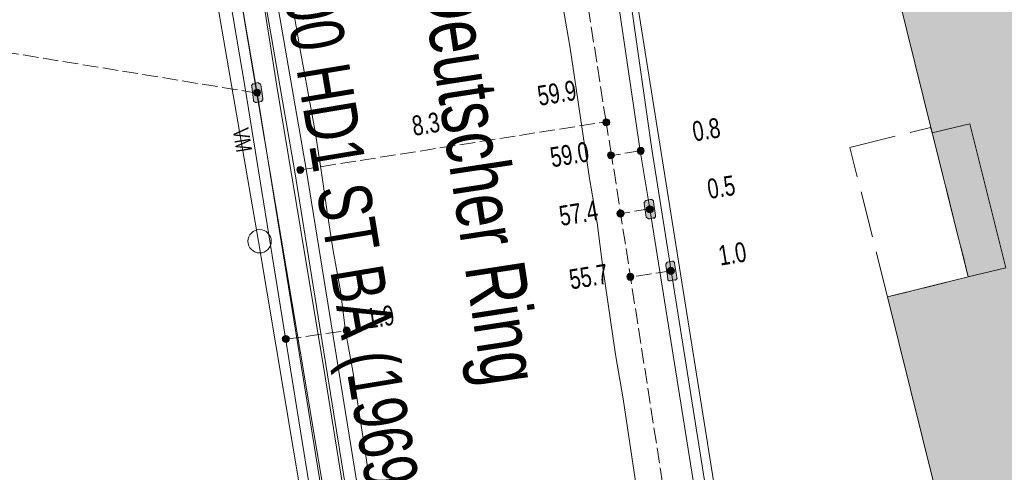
# Model space of a CAD drawing. Header units: metres. Extents: x -740 to 758, y -633 to 854.
# Tile 98 of 256: x -563 to -536, y 113 to 125. Entities that reach past the tile are written whole.
import ezdxf

# ---------------------------------------------------------------- set-up
doc = ezdxf.new("R2010")
doc.units = ezdxf.units.M
doc.header["$MEASUREMENT"] = 0
for name, pattern in [('1248_416', [1.664, 1.248, -0.416]), ('416_125', [0.5408, 0.416, -0.1248]), ('832_832', [1.664, 0.832, -0.832])]:
    doc.linetypes.add(name, pattern=pattern)
for name, color, linetype in [('Gas.LOVION', 7, 'Continuous'), ('Grundkarte.LOVION', 7, 'Continuous'), ('Grundkarte_Text.LOVION', 7, 'Continuous'), ('Strom.LOVION', 7, 'Continuous'), ('StromBemass.LOVION', 7, 'Continuous'), ('Wasser.LOVION', 7, 'Continuous')]:
    doc.layers.add(name, color=color, linetype=linetype)
doc.styles.add('ERSTELLTER_STIL_1', font='arial.ttf')

msp = doc.modelspace()

# ---------------------------------------------------------------- hatches: boundary and pattern name
at = {"layer": 'Grundkarte.LOVION', "linetype": 'Continuous', "lineweight": 18}
msp.add_hatch(color=254, dxfattribs=at).paths.add_polyline_path([(-528.707, 137.22), (-529.978, 142.357), (-530.126, 142.963), (-540.941, 140.221), (-540.646, 139.008), (-542.347, 138.576), (-538.196, 121.81), (-537.226, 117.944), (-539.391, 117.407), (-535.393, 101.306), (-520.621, 104.997), (-520.769, 105.603), (-519.961, 105.8), (-514.713, 107.141), (-516.175, 113.027), (-522.258, 111.457)])
msp.add_hatch(color=254, dxfattribs=at).paths.add_polyline_path([(-528.707, 137.22), (-529.978, 142.357), (-530.126, 142.963), (-540.941, 140.221), (-540.646, 139.008), (-542.347, 138.576), (-538.196, 121.81), (-537.226, 117.944), (-539.391, 117.407), (-535.393, 101.306), (-520.621, 104.997), (-520.769, 105.603), (-519.961, 105.8), (-514.713, 107.141), (-516.175, 113.027), (-522.258, 111.457)])
at = {"layer": 'Strom.LOVION', "linetype": 'Continuous', "lineweight": 13}
for points in [[(-556.45, 123.055), (-556.399, 122.69), (-556.397, 122.661), (-556.348, 122.621), (-556.319, 122.624), (-556.189, 122.652), (-556.149, 122.7), (-556.152, 122.729), (-556.202, 123.094), (-556.218, 123.107), (-556.221, 123.136), (-556.251, 123.133), (-556.283, 123.16), (-556.397, 123.119), (-556.413, 123.132), (-556.453, 123.084)], [(-545.619, 119.591), (-545.669, 119.956), (-545.672, 119.985), (-545.72, 120.025), (-545.75, 120.022), (-545.88, 119.994), (-545.92, 119.946), (-545.917, 119.917), (-545.866, 119.552), (-545.802, 119.5), (-545.773, 119.503), (-545.672, 119.527), (-545.656, 119.514), (-545.616, 119.562)], [(-545.341, 118.259), (-545.29, 117.895), (-545.288, 117.865), (-545.255, 117.839), (-545.226, 117.842), (-545.096, 117.869), (-545.08, 117.856), (-545.04, 117.904), (-545.043, 117.934), (-545.109, 118.311), (-545.096, 118.327), (-545.144, 118.367), (-545.174, 118.364), (-545.304, 118.337), (-545.344, 118.288)]]:
    msp.add_hatch(color=7, dxfattribs=at).paths.add_polyline_path(points)
at = {"layer": 'StromBemass.LOVION', "linetype": 'Continuous', "lineweight": 13}
for points in [[(-556.232, 122.83), (-556.225, 122.84), (-556.219, 122.85), (-556.215, 122.861), (-556.212, 122.873), (-556.21, 122.885), (-556.21, 122.896), (-556.212, 122.908), (-556.215, 122.92), (-556.219, 122.931), (-556.225, 122.941), (-556.232, 122.951), (-556.24, 122.959), (-556.249, 122.967), (-556.259, 122.973), (-556.27, 122.978), (-556.281, 122.982), (-556.293, 122.984), (-556.305, 122.985), (-556.317, 122.984), (-556.329, 122.982), (-556.34, 122.978), (-556.351, 122.973), (-556.361, 122.967), (-556.37, 122.959), (-556.378, 122.95), (-556.385, 122.941), (-556.39, 122.93), (-556.395, 122.919), (-556.398, 122.908), (-556.399, 122.896), (-556.399, 122.884), (-556.398, 122.872), (-556.395, 122.861), (-556.39, 122.85), (-556.384, 122.839), (-556.377, 122.83), (-556.369, 122.821), (-556.36, 122.813), (-556.35, 122.807), (-556.339, 122.802), (-556.328, 122.798), (-556.316, 122.796), (-556.304, 122.796), (-556.293, 122.796), (-556.281, 122.799), (-556.27, 122.802), (-556.259, 122.807), (-556.249, 122.814), (-556.24, 122.821)], [(-546.865, 122.033), (-546.858, 122.043), (-546.852, 122.053), (-546.848, 122.064), (-546.845, 122.076), (-546.844, 122.088), (-546.844, 122.1), (-546.845, 122.111), (-546.848, 122.123), (-546.853, 122.134), (-546.858, 122.144), (-546.866, 122.154), (-546.874, 122.163), (-546.883, 122.17), (-546.893, 122.176), (-546.904, 122.181), (-546.915, 122.185), (-546.927, 122.187), (-546.939, 122.188), (-546.95, 122.187), (-546.962, 122.185), (-546.973, 122.181), (-546.984, 122.176), (-546.994, 122.17), (-547.003, 122.162), (-547.011, 122.153), (-547.018, 122.144), (-547.024, 122.133), (-547.028, 122.122), (-547.031, 122.111), (-547.033, 122.099), (-547.033, 122.087), (-547.031, 122.075), (-547.028, 122.064), (-547.024, 122.053), (-547.018, 122.042), (-547.011, 122.033), (-547.003, 122.024), (-546.994, 122.017), (-546.984, 122.01), (-546.973, 122.005), (-546.962, 122.002), (-546.95, 121.999), (-546.938, 121.999), (-546.926, 121.999), (-546.914, 122.002), (-546.903, 122.005), (-546.892, 122.011), (-546.882, 122.017), (-546.873, 122.025)], [(-546.742, 121.151), (-546.735, 121.16), (-546.73, 121.17), (-546.725, 121.181), (-546.723, 121.192), (-546.721, 121.204), (-546.721, 121.215), (-546.723, 121.227), (-546.726, 121.238), (-546.73, 121.249), (-546.735, 121.259), (-546.742, 121.268), (-546.75, 121.277), (-546.759, 121.284), (-546.769, 121.29), (-546.779, 121.295), (-546.791, 121.299), (-546.802, 121.301), (-546.813, 121.301), (-546.825, 121.301), (-546.836, 121.298), (-546.847, 121.295), (-546.858, 121.29), (-546.868, 121.284), (-546.876, 121.276), (-546.884, 121.268), (-546.891, 121.258), (-546.897, 121.248), (-546.901, 121.237), (-546.904, 121.226), (-546.905, 121.215), (-546.905, 121.203), (-546.904, 121.192), (-546.901, 121.18), (-546.896, 121.17), (-546.891, 121.16), (-546.884, 121.15), (-546.876, 121.142), (-546.867, 121.134), (-546.857, 121.128), (-546.847, 121.123), (-546.836, 121.12), (-546.824, 121.118), (-546.813, 121.117), (-546.801, 121.118), (-546.79, 121.12), (-546.779, 121.124), (-546.768, 121.129), (-546.759, 121.135), (-546.75, 121.142)], [(-545.942, 121.266), (-545.936, 121.276), (-545.93, 121.286), (-545.926, 121.297), (-545.923, 121.309), (-545.921, 121.32), (-545.921, 121.332), (-545.923, 121.344), (-545.926, 121.355), (-545.93, 121.366), (-545.936, 121.377), (-545.943, 121.386), (-545.951, 121.395), (-545.96, 121.402), (-545.97, 121.409), (-545.981, 121.414), (-545.992, 121.417), (-546.004, 121.42), (-546.016, 121.42), (-546.027, 121.42), (-546.039, 121.417), (-546.05, 121.414), (-546.061, 121.408), (-546.071, 121.402), (-546.08, 121.395), (-546.088, 121.386), (-546.095, 121.376), (-546.101, 121.366), (-546.105, 121.355), (-546.108, 121.343), (-546.109, 121.332), (-546.109, 121.32), (-546.108, 121.308), (-546.105, 121.297), (-546.1, 121.286), (-546.095, 121.275), (-546.088, 121.266), (-546.08, 121.257), (-546.07, 121.25), (-546.06, 121.243), (-546.05, 121.238), (-546.038, 121.235), (-546.027, 121.233), (-546.015, 121.232), (-546.003, 121.233), (-545.992, 121.235), (-545.98, 121.239), (-545.97, 121.244), (-545.96, 121.25), (-545.951, 121.258)], [(-555.074, 120.756), (-555.067, 120.766), (-555.062, 120.776), (-555.057, 120.787), (-555.054, 120.799), (-555.053, 120.81), (-555.053, 120.822), (-555.054, 120.834), (-555.057, 120.845), (-555.062, 120.856), (-555.068, 120.867), (-555.075, 120.876), (-555.083, 120.885), (-555.092, 120.892), (-555.102, 120.899), (-555.113, 120.904), (-555.124, 120.907), (-555.135, 120.909), (-555.147, 120.91), (-555.159, 120.909), (-555.171, 120.907), (-555.182, 120.903), (-555.193, 120.898), (-555.203, 120.892), (-555.212, 120.884), (-555.22, 120.876), (-555.227, 120.866), (-555.232, 120.856), (-555.237, 120.845), (-555.24, 120.833), (-555.241, 120.821), (-555.241, 120.81), (-555.239, 120.798), (-555.236, 120.786), (-555.232, 120.775), (-555.226, 120.765), (-555.219, 120.756), (-555.211, 120.747), (-555.202, 120.739), (-555.192, 120.733), (-555.181, 120.728), (-555.17, 120.725), (-555.158, 120.722), (-555.147, 120.722), (-555.135, 120.722), (-555.123, 120.725), (-555.112, 120.728), (-555.101, 120.733), (-555.091, 120.74), (-555.082, 120.747)], [(-546.483, 119.585), (-546.476, 119.595), (-546.47, 119.606), (-546.466, 119.617), (-546.463, 119.628), (-546.461, 119.64), (-546.461, 119.652), (-546.463, 119.664), (-546.466, 119.675), (-546.47, 119.686), (-546.476, 119.697), (-546.483, 119.706), (-546.491, 119.715), (-546.501, 119.722), (-546.511, 119.729), (-546.521, 119.734), (-546.533, 119.737), (-546.544, 119.74), (-546.556, 119.74), (-546.568, 119.74), (-546.58, 119.737), (-546.591, 119.734), (-546.602, 119.728), (-546.612, 119.722), (-546.621, 119.714), (-546.629, 119.706), (-546.636, 119.696), (-546.642, 119.686), (-546.646, 119.675), (-546.649, 119.663), (-546.65, 119.651), (-546.65, 119.639), (-546.649, 119.628), (-546.646, 119.616), (-546.642, 119.605), (-546.636, 119.595), (-546.629, 119.585), (-546.621, 119.576), (-546.611, 119.569), (-546.601, 119.562), (-546.591, 119.557), (-546.579, 119.554), (-546.568, 119.552), (-546.556, 119.551), (-546.544, 119.552), (-546.532, 119.554), (-546.521, 119.558), (-546.51, 119.563), (-546.5, 119.569), (-546.491, 119.577)], [(-545.696, 119.698), (-545.689, 119.708), (-545.684, 119.719), (-545.679, 119.73), (-545.676, 119.741), (-545.675, 119.753), (-545.675, 119.765), (-545.676, 119.777), (-545.679, 119.788), (-545.684, 119.799), (-545.69, 119.81), (-545.697, 119.819), (-545.705, 119.828), (-545.714, 119.835), (-545.724, 119.842), (-545.735, 119.847), (-545.746, 119.85), (-545.758, 119.853), (-545.77, 119.853), (-545.782, 119.853), (-545.793, 119.85), (-545.805, 119.847), (-545.815, 119.841), (-545.825, 119.835), (-545.835, 119.827), (-545.843, 119.819), (-545.85, 119.809), (-545.855, 119.799), (-545.86, 119.788), (-545.863, 119.776), (-545.864, 119.764), (-545.864, 119.752), (-545.862, 119.741), (-545.859, 119.729), (-545.855, 119.718), (-545.849, 119.708), (-545.842, 119.698), (-545.834, 119.689), (-545.825, 119.682), (-545.815, 119.675), (-545.804, 119.67), (-545.793, 119.667), (-545.781, 119.665), (-545.769, 119.664), (-545.757, 119.665), (-545.746, 119.667), (-545.734, 119.671), (-545.723, 119.676), (-545.713, 119.682), (-545.704, 119.69)], [(-545.133, 118.048), (-545.126, 118.057), (-545.12, 118.068), (-545.116, 118.079), (-545.113, 118.09), (-545.111, 118.102), (-545.111, 118.114), (-545.113, 118.126), (-545.116, 118.137), (-545.12, 118.148), (-545.126, 118.159), (-545.133, 118.168), (-545.141, 118.177), (-545.15, 118.184), (-545.16, 118.191), (-545.171, 118.196), (-545.183, 118.199), (-545.194, 118.201), (-545.206, 118.202), (-545.218, 118.201), (-545.23, 118.199), (-545.241, 118.195), (-545.252, 118.19), (-545.262, 118.184), (-545.271, 118.176), (-545.279, 118.168), (-545.286, 118.158), (-545.291, 118.148), (-545.296, 118.137), (-545.299, 118.125), (-545.3, 118.113), (-545.3, 118.101), (-545.298, 118.09), (-545.296, 118.078), (-545.291, 118.067), (-545.285, 118.057), (-545.278, 118.047), (-545.27, 118.039), (-545.261, 118.031), (-545.251, 118.025), (-545.24, 118.02), (-545.229, 118.016), (-545.217, 118.014), (-545.205, 118.013), (-545.194, 118.014), (-545.182, 118.016), (-545.171, 118.02), (-545.16, 118.025), (-545.15, 118.031), (-545.141, 118.039)], [(-546.22, 117.886), (-546.213, 117.896), (-546.207, 117.906), (-546.203, 117.917), (-546.2, 117.929), (-546.198, 117.94), (-546.199, 117.952), (-546.2, 117.964), (-546.203, 117.975), (-546.207, 117.987), (-546.213, 117.997), (-546.22, 118.006), (-546.228, 118.015), (-546.238, 118.023), (-546.248, 118.029), (-546.258, 118.034), (-546.27, 118.038), (-546.281, 118.04), (-546.293, 118.041), (-546.305, 118.04), (-546.317, 118.038), (-546.328, 118.034), (-546.339, 118.029), (-546.349, 118.022), (-546.358, 118.015), (-546.366, 118.006), (-546.373, 117.996), (-546.379, 117.986), (-546.383, 117.975), (-546.386, 117.963), (-546.387, 117.952), (-546.387, 117.94), (-546.386, 117.928), (-546.383, 117.916), (-546.378, 117.905), (-546.373, 117.895), (-546.366, 117.885), (-546.357, 117.877), (-546.348, 117.869), (-546.338, 117.863), (-546.327, 117.858), (-546.316, 117.854), (-546.304, 117.852), (-546.293, 117.851), (-546.281, 117.852), (-546.269, 117.854), (-546.258, 117.858), (-546.247, 117.863), (-546.237, 117.87), (-546.228, 117.877)], [(-553.829, 116.448), (-553.822, 116.457), (-553.817, 116.468), (-553.812, 116.479), (-553.809, 116.49), (-553.808, 116.502), (-553.808, 116.514), (-553.81, 116.526), (-553.813, 116.537), (-553.817, 116.548), (-553.823, 116.559), (-553.83, 116.568), (-553.838, 116.577), (-553.847, 116.585), (-553.857, 116.591), (-553.868, 116.596), (-553.879, 116.6), (-553.891, 116.602), (-553.903, 116.602), (-553.915, 116.602), (-553.926, 116.599), (-553.938, 116.596), (-553.948, 116.591), (-553.958, 116.584), (-553.968, 116.577), (-553.976, 116.568), (-553.983, 116.558), (-553.988, 116.548), (-553.993, 116.537), (-553.996, 116.525), (-553.997, 116.513), (-553.997, 116.501), (-553.996, 116.49), (-553.993, 116.478), (-553.988, 116.467), (-553.982, 116.457), (-553.975, 116.447), (-553.967, 116.439), (-553.958, 116.431), (-553.948, 116.425), (-553.937, 116.42), (-553.926, 116.416), (-553.914, 116.414), (-553.902, 116.413), (-553.89, 116.414), (-553.879, 116.416), (-553.867, 116.42), (-553.857, 116.425), (-553.847, 116.431), (-553.837, 116.439)], [(-555.461, 116.221), (-555.454, 116.231), (-555.449, 116.241), (-555.444, 116.252), (-555.441, 116.264), (-555.44, 116.276), (-555.44, 116.287), (-555.441, 116.299), (-555.444, 116.311), (-555.449, 116.322), (-555.455, 116.332), (-555.462, 116.341), (-555.47, 116.35), (-555.479, 116.357), (-555.489, 116.364), (-555.5, 116.369), (-555.511, 116.372), (-555.522, 116.375), (-555.534, 116.375), (-555.546, 116.375), (-555.558, 116.372), (-555.569, 116.369), (-555.58, 116.364), (-555.59, 116.357), (-555.599, 116.35), (-555.607, 116.341), (-555.614, 116.331), (-555.619, 116.321), (-555.624, 116.31), (-555.626, 116.298), (-555.628, 116.287), (-555.628, 116.275), (-555.626, 116.263), (-555.623, 116.252), (-555.619, 116.241), (-555.613, 116.23), (-555.606, 116.221), (-555.598, 116.212), (-555.589, 116.205), (-555.579, 116.198), (-555.568, 116.193), (-555.557, 116.19), (-555.545, 116.188), (-555.534, 116.187), (-555.522, 116.188), (-555.51, 116.19), (-555.499, 116.194), (-555.488, 116.199), (-555.478, 116.205), (-555.469, 116.213)]]:
    msp.add_hatch(color=7, dxfattribs=at).paths.add_polyline_path(points)

# ---------------------------------------------------------------- linework, layer by layer
at = {"layer": 'Gas.LOVION', "color": 1, "linetype": 'Continuous', "lineweight": 18}
msp.add_lwpolyline([(-545.57, 57.573), (-547.165, 67.688), (-548.998, 79.183), (-550.103, 85.799), (-551.635, 94.974), (-552.907, 102.535), (-553.623, 106.839), (-555.364, 117.235), (-557.304, 128.764), (-559.285, 140.57), (-561.231, 152.158), (-561.697, 163.875), (-560.493, 175.594), (-559.342, 179.386)], dxfattribs=at)
at = {"layer": 'Grundkarte.LOVION', "color": 8, "linetype": 'Continuous', "lineweight": 18}
for points in [[(-672.858, 116.121), (-698.036, 130.3), (-688.042, 147.178), (-663.096, 187.685), (-643.997, 216.034), (-640.632, 213.969), (-631.855, 208.532), (-562.276, 165.563), (-562.399, 162.595), (-562.102, 155.619), (-561.28, 148.429), (-559.722, 138.532), (-557.967, 128.744), (-556.264, 118.891), (-553.705, 103.594), (-552.582, 96.64), (-671.989, 115.999)], [(-528.707, 137.22), (-522.258, 111.457), (-516.175, 113.027), (-514.713, 107.141), (-519.961, 105.8), (-520.769, 105.603), (-520.621, 104.997), (-535.393, 101.306), (-539.391, 117.407), (-537.226, 117.944), (-538.196, 121.81), (-542.347, 138.576), (-540.646, 139.008), (-540.941, 140.221), (-530.126, 142.963), (-529.978, 142.357)], [(-528.707, 137.22), (-522.258, 111.457), (-516.175, 113.027), (-514.713, 107.141), (-519.961, 105.8), (-520.769, 105.603), (-520.621, 104.997), (-535.393, 101.306), (-539.391, 117.407), (-537.226, 117.944), (-538.196, 121.81), (-542.347, 138.576), (-540.646, 139.008), (-540.941, 140.221), (-530.126, 142.963), (-529.978, 142.357)]]:
    msp.add_lwpolyline(points, close=True, dxfattribs=at)
at = {"layer": 'Grundkarte.LOVION', "color": 253, "linetype": 'Continuous', "lineweight": 18}
for points in [[(-631.855, 208.532), (-562.276, 165.563), (-562.399, 162.595), (-562.102, 155.619), (-561.28, 148.429), (-559.722, 138.532), (-557.967, 128.744), (-556.264, 118.891), (-553.705, 103.594), (-552.582, 96.64), (-551.747, 91.431), (-551.314, 88.814), (-548.864, 74.039), (-546.5, 59.226), (-546.127, 56.928)], [(-543.888, 111.411), (-546.253, 126.224)]]:
    msp.add_lwpolyline(points, dxfattribs=at)
at = {"layer": 'Grundkarte.LOVION', "color": 8, "linetype": 'Continuous', "lineweight": 18}
for points in [[(-546.127, 56.928), (-546.5, 59.226), (-548.864, 74.039), (-551.314, 88.814), (-551.747, 91.431), (-552.582, 96.64), (-553.705, 103.594), (-556.264, 118.891), (-557.967, 128.744), (-559.722, 138.532), (-561.28, 148.429), (-562.102, 155.619), (-562.399, 162.595), (-562.276, 165.563), (-562.106, 169.569), (-561.495, 174.506), (-560.404, 179.371), (-560.174, 180.044), (-560.404, 179.371), (-561.495, 174.506), (-562.106, 169.569), (-562.276, 165.563), (-631.855, 208.532)], [(-546.127, 56.928), (-546.5, 59.226), (-548.864, 74.039), (-551.314, 88.814), (-551.747, 91.431), (-552.582, 96.64), (-553.705, 103.594), (-556.264, 118.891), (-557.967, 128.744), (-559.722, 138.532), (-561.28, 148.429), (-562.102, 155.619), (-562.399, 162.595), (-562.276, 165.563), (-562.106, 169.569), (-561.495, 174.506), (-560.404, 179.371), (-560.174, 180.044)], [(-549.28, 171.089), (-549.65, 169.132), (-550.158, 163.142), (-550.126, 156.17), (-549.636, 149.952), (-548.468, 141.022), (-547.095, 131.816), (-546.253, 126.224), (-543.888, 111.411), (-541.529, 96.657), (-539.074, 81.823), (-536.83, 68.24)], [(-549.636, 149.952), (-548.468, 141.022), (-547.095, 131.816), (-546.253, 126.224), (-543.888, 111.411)], [(-543.888, 111.411), (-546.253, 126.224)], [(-546.137, 112.344), (-546.483, 114.675), (-546.688, 115.866), (-547.034, 118.197), (-547.181, 119.394), (-547.386, 120.586), (-547.905, 124.082), (-548.11, 125.274)], [(-555.337, 125.129), (-555.138, 123.996), (-554.75, 121.846), (-554.589, 120.798), (-554.421, 119.691), (-554.26, 118.643), (-554.066, 117.569), (-553.931, 116.488), (-553.737, 115.414), (-553.576, 114.365), (-553.408, 113.259), (-553.247, 112.21)]]:
    msp.add_lwpolyline(points, dxfattribs=at)
at = {"layer": 'Grundkarte.LOVION', "color": 251, "linetype": 'Continuous', "lineweight": 13}
msp.add_lwpolyline([(-537.226, 117.944), (-538.196, 121.81), (-537.185, 122.056), (-536.216, 118.191)], close=True, dxfattribs=at)
at = {"layer": 'Grundkarte.LOVION', "color": 8, "linetype": '1248_416', "lineweight": 18}
msp.add_lwpolyline([(-537.226, 117.944), (-539.391, 117.407), (-540.403, 121.417), (-538.239, 121.953), (-538.196, 121.81)], close=True, dxfattribs=at)
at = {"layer": 'Grundkarte.LOVION', "color": 8, "linetype": '832_832', "lineweight": 18}
msp.add_lwpolyline([(-537.226, 117.944), (-538.196, 121.81)], dxfattribs=at)
at = {"layer": 'Grundkarte.LOVION', "color": 9, "linetype": 'Continuous', "lineweight": 18}
msp.add_circle((-556.237, 118.901), 0.313, dxfattribs=at)
at = {"layer": 'Strom.LOVION', "color": 150, "linetype": 'Continuous', "lineweight": 18}
for points in [[(-549.224, 87.392), (-549.233, 87.48), (-551.961, 102.08), (-554.991, 120.833), (-558.309, 139.956), (-558.927, 144.314), (-560.438, 155.383), (-560.694, 164.801), (-560.228, 171.526), (-558.731, 178.884)], [(-549.527, 87.319), (-552.255, 101.918), (-552.439, 103.038), (-555.3, 120.817), (-558.615, 139.911), (-558.961, 140.572), (-559.119, 141.887)]]:
    msp.add_lwpolyline(points, dxfattribs=at)
at = {"layer": 'Strom.LOVION', "color": 1, "linetype": 'Continuous', "lineweight": 18}
for points in [[(-549.684, 171.449), (-550.057, 169.521), (-550.44, 165.878), (-550.56, 158.492), (-550.414, 151.102), (-546.025, 121.325), (-545.769, 119.769)], [(-545.193, 118.111), (-545.719, 121.37), (-548.689, 142.227), (-550.108, 151.147), (-550.259, 158.137), (-550.14, 165.981), (-549.772, 169.475), (-549.427, 171.238)], [(-554.733, 94.612), (-554.221, 94.515), (-553.563, 94.431), (-551.67, 95.03), (-551.608, 95.302), (-551.712, 95.602), (-552.234, 96.113), (-552.368, 96.573), (-552.524, 97.562), (-556.623, 123.008), (-559.23, 138.344)], [(-545.769, 119.769), (-541.263, 91.511), (-537.368, 67.552)], [(-537.117, 67.857), (-540.973, 91.569), (-545.193, 118.111)]]:
    msp.add_lwpolyline(points, dxfattribs=at)
at = {"layer": 'Strom.LOVION', "color": 94, "linetype": 'Continuous', "lineweight": 18}
for points in [[(-558.954, 138.386), (-556.299, 122.877)], [(-556.299, 122.877), (-552.218, 97.607), (-551.526, 92.946), (-550.646, 87.726), (-549.902, 86.011), (-549.536, 83.933), (-549.723, 82.364), (-547.798, 71.143), (-545.583, 57.557)]]:
    msp.add_lwpolyline(points, dxfattribs=at)
at = {"layer": 'Strom.LOVION', "color": 7, "linetype": 'Continuous', "lineweight": 13}
for points in [[(-556.45, 123.055), (-556.453, 123.084), (-556.413, 123.132), (-556.397, 123.119), (-556.283, 123.16), (-556.251, 123.133), (-556.221, 123.136), (-556.218, 123.107), (-556.202, 123.094), (-556.152, 122.729), (-556.149, 122.7), (-556.189, 122.652), (-556.319, 122.624), (-556.348, 122.621), (-556.397, 122.661), (-556.399, 122.69)], [(-545.619, 119.591), (-545.616, 119.562), (-545.656, 119.514), (-545.672, 119.527), (-545.773, 119.503), (-545.802, 119.5), (-545.866, 119.552), (-545.917, 119.917), (-545.92, 119.946), (-545.88, 119.994), (-545.75, 120.022), (-545.72, 120.025), (-545.672, 119.985), (-545.669, 119.956)], [(-545.341, 118.259), (-545.344, 118.288), (-545.304, 118.337), (-545.174, 118.364), (-545.144, 118.367), (-545.096, 118.327), (-545.109, 118.311), (-545.043, 117.934), (-545.04, 117.904), (-545.08, 117.856), (-545.096, 117.869), (-545.226, 117.842), (-545.255, 117.839), (-545.288, 117.865), (-545.29, 117.895)]]:
    msp.add_lwpolyline(points, close=True, dxfattribs=at)
at = {"layer": 'StromBemass.LOVION', "color": 7, "linetype": '416_125', "lineweight": 13}
for points in [[(-538.266, 66.459), (-541.147, 85.035), (-541.336, 86.213), (-541.659, 88.309), (-541.799, 89.286), (-542.138, 91.396), (-544.014, 103.33), (-546.796, 121.205), (-546.944, 122.107), (-550.327, 143.869), (-550.631, 145.761), (-551.459, 150.911), (-552.345, 156.647), (-553.696, 165.323), (-553.785, 165.935), (-554.114, 168.09), (-554.217, 168.686), (-554.337, 169.457), (-554.807, 172.455), (-555.389, 176.137)], [(-556.299, 122.877), (-572.187, 125.462), (-574.196, 113.059), (-575.346, 105.927)], [(-555.138, 120.818), (-546.944, 122.107), (-546.928, 122.094)], [(-546.025, 121.325), (-546.796, 121.205)], [(-545.769, 119.769), (-546.541, 119.649)], [(-545.193, 118.111), (-546.3, 117.944)], [(-555.535, 116.272), (-553.918, 116.504)]]:
    msp.add_lwpolyline(points, dxfattribs=at)
at = {"layer": 'StromBemass.LOVION', "color": 7, "linetype": 'Continuous', "lineweight": 13}
for centre, radius in [((-556.305, 122.89), 0.0947), ((-546.938, 122.093), 0.0947), ((-546.813, 121.209), 0.0922), ((-546.015, 121.326), 0.0942), ((-555.147, 120.816), 0.0942), ((-546.556, 119.646), 0.0947), ((-545.769, 119.759), 0.0948), ((-545.206, 118.108), 0.0945), ((-546.293, 117.946), 0.0946), ((-553.903, 116.508), 0.0947), ((-555.534, 116.281), 0.0942)]:
    msp.add_circle(centre, radius, dxfattribs=at)
at = {"layer": 'Wasser.LOVION', "color": 150, "linetype": 'Continuous', "lineweight": 18}
msp.add_lwpolyline([(-547.858, 75.689), (-548.511, 79.645), (-549.177, 83.584), (-549.599, 86.085), (-549.846, 87.553), (-550.499, 91.509), (-551.181, 95.462), (-551.833, 99.418), (-552.344, 102.368), (-552.499, 103.358), (-553.181, 107.31), (-553.834, 111.266), (-554.471, 115.209), (-555.771, 123.062), (-556.391, 126.991), (-557.041, 130.918), (-557.678, 134.86), (-558.328, 138.787), (-558.965, 142.729), (-560.264, 150.582)], dxfattribs=at)

# ---------------------------------------------------------------- texts
at = {"layer": 'Gas.LOVION', "color": 1, "linetype": 'Continuous', "lineweight": 18, "insert": (-556.135, 126.209), "char_height": 1.42279, "attachment_point": 7, "rotation": 279.4937, "style": 'ERSTELLTER_STIL_1'}
msp.add_mtext('{\\A1;\\W0.72072x;400 HD1 ST BA (1969)}', dxfattribs=at)
at = {"layer": 'Grundkarte_Text.LOVION', "color": 8, "linetype": 'Continuous', "lineweight": 18, "insert": (-552.385, 125.791), "char_height": 1.60082, "attachment_point": 7, "rotation": 278.7086, "style": 'ERSTELLTER_STIL_1'}
msp.add_mtext('{\\A1;\\W0.71559x;Deutscher Ring}', dxfattribs=at)
at = {"layer": 'Strom.LOVION', "color": 7, "linetype": 'Continuous', "lineweight": 13, "insert": (-556.96, 121.899), "char_height": 0.42683, "attachment_point": 7, "rotation": 279.2461, "style": 'ERSTELLTER_STIL_1'}
msp.add_mtext('{\\A1;\\W0.71560x;VM}', dxfattribs=at)
at = {"layer": 'StromBemass.LOVION', "color": 7, "linetype": 'Continuous', "lineweight": 13, "char_height": 0.53355, "attachment_point": 7, "style": 'ERSTELLTER_STIL_1'}
for s, insert, rotation in [('{\\A1;\\W0.71558x;59.9}', (-548.732, 122.527), 9.2441), ('{\\A1;\\W0.71558x;8.3}', (-552.099, 121.719), 9.2441), ('{\\A1;\\W0.71558x;0.8}', (-544.577, 121.569), 9.2438), ('{\\A1;\\W0.71558x;59.0}', (-548.392, 120.876), 9.2441), ('{\\A1;\\W0.71558x;0.5}', (-544.176, 120.026), 9.2438), ('{\\A1;\\W0.71558x;57.4}', (-548.15, 119.304), 9.2438), ('{\\A1;\\W0.71558x;1.0}', (-543.878, 118.239), 9.2441), ('{\\A1;\\W0.71558x;55.7}', (-547.881, 117.601), 9.2438), ('{\\A1;\\W0.71557x;1.9}', (-553.327, 116.552), 8.2437)]:
    msp.add_mtext(s, dxfattribs=dict(at, insert=insert, rotation=rotation))

doc.saveas('drawing.dxf')
